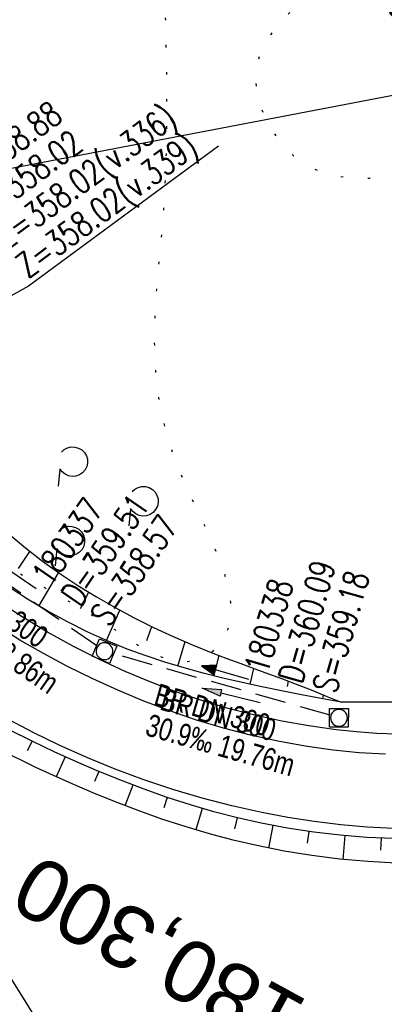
# Model space of a CAD drawing. Extents: x 507875 to 508634, y 446340 to 447363.
# Tile 7 of 70: x 508017 to 508047, y 446513 to 446593. Entities that reach past the tile are written whole.
import ezdxf
from ezdxf.enums import TextEntityAlignment as Align

# ---------------------------------------------------------------- set-up
doc = ezdxf.new("R2010")
doc.units = 0
doc.header["$LTSCALE"] = 10
doc.header["$MEASUREMENT"] = 0
for name, pattern in [('AUSGEZOGEN', [0]), ('LT00', [0]), ('LT07', [0.22, 0.02, -0.2]), ('LT17', [0.15, 0.1, -0.05]), ('STRICHLINIE2', [0.375, 0.25, -0.125])]:
    doc.linetypes.add(name, pattern=pattern)
doc.layers.get('0').update_dxf_attribs({"linetype": 'LT00'})
for name, color, linetype in [('--EK_FBR', 250, 'LT00'), ('--EK_Halt-Pfeil', 4, 'LT00'), ('--EK_Haltung', 7, 'STRICHLINIE2'), ('--EK_Haltung-Text', 140, 'LT00'), ('--EK_Schacht-Text', 5, 'LT00'), ('--EK_ST-93-1', 30, 'LT17'), ('--EL_Halt-Pfeil', 4, 'LT00'), ('--EL_Haltung', 182, 'STRICHLINIE2'), ('--EL_Haltung-Text', 182, 'LT00'), ('-EL-93-1', 250, 'LT00'), ('DFK_KATASTER', 250, 'LT00'), ('GEHOELZ_SYMB', 252, 'Continuous'), ('PFEIL', 140, 'AUSGEZOGEN'), ('V127_AFBR_BAB', 250, 'LT00'), ('V127_BOESCH', 250, 'LT00'), ('V127_BOSCHUNG', 250, 'LT00'), ('V127_GEHOELZ', 250, 'LT07'), ('V127_GRABEN', 250, 'LT00'), ('V127_KA_MULD', 182, 'LT00'), ('V128_GRABEN', 250, 'LT00')]:
    doc.layers.add(name, color=color, linetype=linetype)
doc.styles.add('Arial', font='ARIAL.TTF')
doc.styles.add('Beschrift', font='ARIAL.TTF')
doc.styles.add('Haltungsbeschriftung', font='ARIAL.TTF', dxfattribs={"width": 0.75})
doc.styles.add('schachtbeschriftung', font='romans.shx', dxfattribs={"width": 0.75, "height": 2})

# ---------------------------------------------------------------- blocks, each defined once
blk = doc.blocks.new('GEHOELZ_SYMB')
at = {"layer": 'GEHOELZ_SYMB'}
blk.add_line((0, 0), (1.4, 0), dxfattribs=at)
blk.add_lwpolyline([(-1.388, 0.017), (-1.612, 0.221), (-1.778, 0.474), (-1.876, 0.761), (-1.898, 1.063), (-1.844, 1.361), (-1.718, 1.636), (-1.526, 1.87), (-1.282, 2.05), (-1, 2.162), (-0.7, 2.2), (-0.4, 2.162), (-0.118, 2.05), (0.126, 1.87), (0.318, 1.636), (0.444, 1.361), (0.498, 1.063), (0.476, 0.761), (0.378, 0.474), (0.212, 0.221), (-0.012, 0.017)], dxfattribs=at)
blk = doc.blocks.new('SYMB1210')
at = {"color": 0, "linetype": 'ByBlock'}
blk.add_line((0.018815, -0.179014), (0.055623, -0.17119), dxfattribs=at)
for points in [[(-0.2, -0.2), (-0.2, 0.2), (0.2, 0.2), (0.2, -0.2), (-0.2, -0.2)], [(0.018815, 0.179014), (-0.018815, 0.179014), (-0.055623, 0.17119), (-0.09, 0.155885), (-0.120444, 0.133766), (-0.145623, 0.105801), (-0.164438, 0.073213), (-0.176067, 0.037424), (-0.18, 0)], [(-0.18, 0), (-0.176067, -0.037424), (-0.164438, -0.073213), (-0.145623, -0.105801), (-0.120444, -0.133766), (-0.09, -0.155885), (-0.055623, -0.17119), (-0.018815, -0.179014), (0.018815, -0.179014)], [(0.18, 0), (0.176067, 0.037424), (0.164438, 0.073213), (0.145623, 0.105801), (0.120444, 0.133766), (0.09, 0.155885), (0.055623, 0.17119), (0.018815, 0.179014)], [(0.055623, -0.17119), (0.09, -0.155885), (0.120444, -0.133766), (0.145623, -0.105801), (0.164438, -0.073213), (0.176067, -0.037424), (0.18, 0)]]:
    blk.add_lwpolyline(points, dxfattribs=at)
blk = doc.blocks.new('Pfreil3')
at = {"layer": 'PFEIL'}
blk.add_hatch(color=256, dxfattribs=at).paths.add_polyline_path([(-1.549, 0.273), (-1.549, -0.273), (0, 0)])
for p, q in [((-1.549, 0), (-4.831, 0)), ((-1.549, -0.273), (-1.549, 0.273)), ((-1.549, 0.273), (0, 0)), ((0, 0), (-1.549, -0.273))]:
    blk.add_line(p, q, dxfattribs=at)
blk = doc.blocks.new('SYMB0070')
at = {"color": 0, "linetype": 'ByBlock'}
for p, q in [((-0.5, 0), (0.2, 0)), ((0.5, 0), (0.2, 0.1)), ((0.2, 0.1), (0.2, 0)), ((0.468, 0), (0.21, 0.086)), ((0.21, 0.086), (0.21, -0.086)), ((0.21, -0.086), (0.468, 0)), ((0.22, -0.072), (0.437, 0)), ((0.23, -0.058), (0.405, 0)), ((0.24, -0.045), (0.374, 0)), ((0.342, 0), (0.25, 0.031)), ((0.25, 0.031), (0.25, -0.031)), ((0.25, -0.031), (0.342, 0)), ((0.26, -0.017), (0.31, 0)), ((0.27, -0.003), (0.279, 0))]:
    blk.add_line(p, q, dxfattribs=at)
for points in [[(0.2, 0), (0.2, -0.1), (0.5, 0)], [(0.437, 0), (0.22, 0.072), (0.22, -0.072)], [(0.405, 0), (0.23, 0.058), (0.23, -0.058)], [(0.374, 0), (0.24, 0.045), (0.24, -0.045)], [(0.31, 0), (0.26, 0.017), (0.26, -0.017)], [(0.279, 0), (0.27, 0.003), (0.27, -0.003)]]:
    blk.add_lwpolyline(points, dxfattribs=at)

msp = doc.modelspace()

# ---------------------------------------------------------------- linework, layer by layer
at = {"layer": '--EK_FBR', "color": 2}
for points in [[(508046.904, 446532.968), (508044.768, 446533.095), (508042.639, 446533.306), (508040.394, 446533.62), (508038.163, 446534.023), (508035.948, 446534.514), (508033.751, 446535.089), (508031.575, 446535.744), (508029.42, 446536.477), (508027.29, 446537.283), (508025.185, 446538.161), (508023.109, 446539.106), (508021.124, 446540.085), (508019.171, 446541.126), (508017.254, 446542.229), (508015.378, 446543.395)], [(508047.567, 446526.937), (508045.413, 446527.056), (508043.263, 446527.249), (508041.12, 446527.514), (508038.986, 446527.847), (508036.864, 446528.246), (508034.44, 446528.784), (508032.037, 446529.406), (508029.659, 446530.109), (508027.306, 446530.892), (508024.981, 446531.755), (508022.687, 446532.696), (508020.425, 446533.713), (508018.394, 446534.706), (508016.395, 446535.763)]]:
    msp.add_lwpolyline(points, dxfattribs=at)
at = {"layer": '--EK_Haltung'}
for p, q in [((508023.491, 446541.751), (508009.209, 446551.616)), ((508042.398, 446536.129), (508024.829, 446541.118))]:
    msp.add_line(p, q, dxfattribs=at)
at = {"layer": '--EK_Schacht-Text', "flags": 128}
msp.add_lwpolyline([(508033.363, 446582.255), (508017.945, 446570.917), (508001.35, 446561.666)], dxfattribs=at)
at = {"layer": '--EL_Haltung'}
for p, q in [((508023.491, 446541.751), (508009.209, 446551.616)), ((508042.398, 446536.129), (508024.829, 446541.118))]:
    msp.add_line(p, q, dxfattribs=at)
at = {"layer": 'DFK_KATASTER'}
msp.add_line((507967.141, 446571.059), (508076.491, 446591.921), dxfattribs=at)
at = {"layer": 'V127_AFBR_BAB', "color": 0}
for points in [[(508046.904, 446532.968), (508044.768, 446533.095), (508042.639, 446533.306), (508040.394, 446533.62), (508038.163, 446534.023), (508035.948, 446534.514), (508033.751, 446535.089), (508031.575, 446535.744), (508029.42, 446536.477), (508027.29, 446537.283), (508025.185, 446538.161), (508023.109, 446539.106), (508021.124, 446540.085), (508019.171, 446541.126), (508017.254, 446542.229), (508015.378, 446543.395)], [(508047.567, 446526.937), (508045.413, 446527.056), (508043.263, 446527.249), (508041.12, 446527.514), (508038.986, 446527.847), (508036.864, 446528.246), (508034.44, 446528.784), (508032.037, 446529.406), (508029.659, 446530.109), (508027.306, 446530.892), (508024.981, 446531.755), (508022.687, 446532.696), (508020.425, 446533.713), (508018.394, 446534.706), (508016.395, 446535.763)]]:
    msp.add_lwpolyline(points, dxfattribs=at)
at = {"layer": 'V127_BOESCH'}
for points in [[(508016.375, 446550.813), (508017.706, 446549.693), (508019.083, 446548.626), (508020.503, 446547.61), (508021.961, 446546.643), (508023.453, 446545.726), (508024.976, 446544.855), (508026.525, 446544.03), (508028.097, 446543.25), (508029.687, 446542.513), (508031.292, 446541.818), (508032.907, 446541.164), (508034.033, 446540.732), (508035.161, 446540.313), (508036.29, 446539.902), (508037.417, 446539.492), (508038.543, 446539.078), (508039.665, 446538.654), (508040.878, 446538.177), (508042.087, 446537.688), (508043.295, 446537.193)], [(508047.549, 446526.14), (508045.388, 446526.232), (508043.232, 446526.402), (508041.084, 446526.651), (508038.947, 446526.976), (508036.825, 446527.379), (508034.897, 446527.814), (508032.984, 446528.31), (508031.087, 446528.863), (508029.205, 446529.469), (508027.339, 446530.125), (508025.489, 446530.827), (508023.656, 446531.572), (508021.839, 446532.355), (508020.039, 446533.174), (508018.235, 446534.034), (508016.446, 446534.923), (508014.671, 446535.836), (508012.906, 446536.769), (508011.15, 446537.719), (508009.401, 446538.681), (508007.656, 446539.65), (508005.913, 446540.624)], [(508047.726, 446524.143), (508045.453, 446524.263), (508043.186, 446524.466), (508040.93, 446524.752), (508038.686, 446525.118), (508036.457, 446525.564), (508034.534, 446526.015), (508032.624, 446526.521), (508030.729, 446527.08), (508028.849, 446527.689), (508026.984, 446528.345), (508025.135, 446529.044), (508023.301, 446529.784), (508021.484, 446530.561), (508019.684, 446531.373), (508018.545, 446531.907), (508017.411, 446532.45), (508016.281, 446533), (508015.152, 446533.553)]]:
    msp.add_lwpolyline(points, dxfattribs=at)
at = {"layer": 'V127_BOSCHUNG'}
for p, q in [((508017.128, 446548.025), (508018.063, 446549.409)), ((508018.796, 446544.98), (508020.394, 446547.685)), ((508022.166, 446544.793), (508022.833, 446546.099)), ((508024.283, 446542.18), (508025.363, 446544.644)), ((508027.555, 446542.189), (508027.962, 446543.315)), ((508030.053, 446540.122), (508030.641, 446542.095)), ((508033.191, 446540.149), (508033.4, 446540.973)), ((508035.925, 446538.639), (508036.209, 446539.931)), ((508038.954, 446538.461), (508039.04, 446538.892)), ((508041.82, 446537.467), (508041.877, 446537.774)), ((508018.233, 446534.036), (508017.845, 446533.232)), ((508020.927, 446532.766), (508020.19, 446531.141)), ((508023.65, 446531.574), (508023.305, 446530.75)), ((508026.405, 446530.474), (508025.773, 446528.798)), ((508029.197, 446529.472), (508028.91, 446528.619)), ((508032.022, 446528.584), (508031.514, 446526.843)), ((508034.875, 446527.82), (508034.66, 446526.928)), ((508037.755, 446527.194), (508037.415, 446525.363)), ((508040.667, 446526.709), (508040.538, 446525.77)), ((508043.601, 446526.369), (508043.427, 446524.441)), ((508046.546, 446526.174), (508046.502, 446525.187))]:
    msp.add_line(p, q, dxfattribs=at)
at = {"layer": 'V127_GEHOELZ', "flags": 128}
msp.add_lwpolyline([(508096.938, 446604.493), (508097.549, 446605.409), (508098.188, 446606.309), (508098.849, 446607.198), (508099.528, 446608.078), (508100.217, 446608.954), (508100.913, 446609.829), (508101.608, 446610.707), (508102.298, 446611.59), (508102.977, 446612.484), (508103.638, 446613.391), (508104.278, 446614.315), (508104.889, 446615.26), (508105.467, 446616.229), (508105.715, 446616.678), (508105.946, 446617.134), (508106.151, 446617.6), (508106.32, 446618.076), (508106.444, 446618.565), (508106.514, 446619.041), (508106.54, 446619.525), (508106.523, 446620.009), (508106.469, 446620.489), (508106.32, 446621.205), (508106.1, 446621.899), (508105.82, 446622.574), (508105.491, 446623.234), (508105.124, 446623.883), (508104.729, 446624.522), (508104.317, 446625.155), (508103.899, 446625.785), (508102.942, 446627.245), (508102.004, 446628.704), (508101.08, 446630.162), (508100.166, 446631.616), (508099.256, 446633.064), (508098.347, 446634.504), (508097.434, 446635.936), (508096.512, 446637.356), (508095.577, 446638.762), (508094.623, 446640.154), (508093.647, 446641.53), (508092.644, 446642.886), (508091.609, 446644.222), (508090.28, 446645.843), (508088.899, 446647.429), (508087.469, 446648.979), (508085.993, 446650.491), (508084.473, 446651.966), (508082.913, 446653.401), (508081.317, 446654.795), (508079.687, 446656.149), (508078.027, 446657.46), (508076.529, 446658.589), (508075.012, 446659.689), (508073.478, 446660.762), (508071.93, 446661.814), (508070.371, 446662.848), (508068.802, 446663.869), (508067.227, 446664.88), (508065.648, 446665.887), (508064.068, 446666.892), (508062.488, 446667.901), (508060.912, 446668.917), (508059.902, 446669.575), (508058.891, 446670.232), (508057.878, 446670.885), (508056.858, 446671.527), (508055.831, 446672.154), (508054.792, 446672.762), (508053.74, 446673.344), (508052.672, 446673.897), (508051.584, 446674.414), (508050.243, 446674.986), (508048.874, 446675.497), (508047.48, 446675.943), (508046.066, 446676.321), (508044.635, 446676.628), (508043.191, 446676.861), (508041.737, 446677.015), (508040.277, 446677.089), (508038.755, 446677.077), (508037.234, 446676.977), (508035.719, 446676.791), (508034.215, 446676.522), (508032.724, 446676.175), (508031.251, 446675.75), (508029.801, 446675.253), (508028.377, 446674.685), (508026.983, 446674.049), (508025.624, 446673.349), (508024.251, 446672.556), (508022.923, 446671.698), (508021.642, 446670.779), (508020.412, 446669.801), (508019.235, 446668.765), (508018.131, 446667.694), (508017.078, 446666.573), (508016.072, 446665.408), (508015.111, 446664.202), (508014.189, 446662.959), (508013.305, 446661.684), (508012.455, 446660.38), (508011.635, 446659.051), (508010.842, 446657.702), (508010.073, 446656.337), (508009.323, 446654.959), (508008.59, 446653.573), (508007.871, 446652.182), (508006.74, 446649.952), (508005.637, 446647.719), (508004.564, 446645.48), (508003.524, 446643.233), (508002.519, 446640.974), (508001.551, 446638.702), (508000.623, 446636.414), (507999.737, 446634.107), (507998.848, 446631.643), (507998.011, 446629.157), (507997.229, 446626.651), (507996.502, 446624.125), (507995.834, 446621.582), (507995.226, 446619.024), (507994.681, 446616.452), (507994.2, 446613.868), (507993.786, 446611.274), (507993.418, 446608.478), (507993.13, 446605.673), (507992.926, 446602.862), (507992.805, 446600.046), (507992.771, 446597.225), (507992.825, 446594.403), (507992.968, 446591.581), (507993.115, 446589.696), (507993.305, 446587.813), (507993.54, 446585.936), (507993.822, 446584.067), (507994.155, 446582.208), (507994.539, 446580.362), (507994.978, 446578.531), (507995.474, 446576.718), (507996.028, 446574.924), (507996.739, 446572.89), (507997.528, 446570.884), (507998.39, 446568.903), (507999.323, 446566.944), (508000.323, 446565.006), (508001.067, 446563.653), (508001.843, 446562.315), (508002.656, 446560.997), (508003.504, 446559.706), (508004.392, 446558.446), (508005.32, 446557.225), (508006.289, 446556.047), (508007.303, 446554.918), (508008.362, 446553.844), (508009.468, 446552.831), (508010.455, 446552.013), (508011.475, 446551.238), (508012.524, 446550.499), (508013.597, 446549.792), (508014.693, 446549.109), (508015.807, 446548.444), (508016.935, 446547.793), (508018.074, 446547.147), (508019.221, 446546.502), (508020.372, 446545.852), (508021.522, 446545.19), (508022.67, 446544.51), (508023.811, 446543.806), (508024.941, 446543.072), (508025.494, 446542.699), (508026.046, 446542.327), (508026.601, 446541.964), (508027.161, 446541.621), (508027.73, 446541.306), (508028.31, 446541.029), (508028.904, 446540.8), (508029.515, 446540.626), (508030.146, 446540.519), (508030.571, 446540.49), (508030.997, 446540.501), (508031.419, 446540.561), (508031.827, 446540.678), (508032.227, 446540.863), (508032.599, 446541.099), (508032.937, 446541.367), (508033.466, 446541.911), (508033.865, 446542.502), (508034.144, 446543.135), (508034.312, 446543.808), (508034.379, 446544.518), (508034.354, 446545.261), (508034.247, 446546.034), (508034.067, 446546.835), (508033.823, 446547.66), (508033.526, 446548.505), (508033.183, 446549.369), (508032.805, 446550.246), (508032.401, 446551.136), (508031.981, 446552.034), (508031.553, 446552.936), (508031.128, 446553.841), (508030.715, 446554.745), (508030.323, 446555.645), (508029.961, 446556.537), (508029.475, 446557.903), (508029.078, 446559.246), (508028.763, 446560.568), (508028.524, 446561.87), (508028.352, 446563.155), (508028.241, 446564.425), (508028.183, 446565.682), (508028.172, 446566.927), (508028.199, 446568.163), (508028.259, 446569.392), (508028.344, 446570.616), (508028.447, 446571.837), (508028.559, 446573.057), (508028.676, 446574.278), (508028.788, 446575.502), (508028.89, 446576.731), (508029.01, 446578.574), (508029.095, 446580.432), (508029.148, 446582.301), (508029.173, 446584.181), (508029.176, 446586.07), (508029.16, 446587.966), (508029.13, 446589.867), (508029.09, 446591.772), (508029.044, 446593.679), (508029.009, 446595.107), (508028.981, 446596.534), (508028.964, 446597.96), (508028.967, 446599.382), (508028.996, 446600.802), (508029.056, 446602.217), (508029.156, 446603.626), (508029.301, 446605.03), (508029.498, 446606.426), (508029.753, 446607.814), (508030.074, 446609.193), (508030.467, 446610.562), (508030.938, 446611.921), (508031.494, 446613.268), (508032.142, 446614.602), (508032.586, 446615.411), (508033.068, 446616.203), (508033.585, 446616.97), (508034.14, 446617.7), (508034.731, 446618.383), (508035.359, 446619.007), (508036.024, 446619.564), (508036.725, 446620.041), (508037.463, 446620.428), (508038.237, 446620.716), (508039.026, 446620.893), (508039.843, 446620.971), (508040.68, 446620.957), (508041.529, 446620.859), (508042.383, 446620.682), (508043.236, 446620.435), (508044.078, 446620.123), (508044.903, 446619.754), (508045.704, 446619.334), (508046.473, 446618.87), (508047.202, 446618.37), (508048.101, 446617.659), (508048.925, 446616.897), (508049.681, 446616.087), (508050.377, 446615.232), (508051.019, 446614.333), (508051.617, 446613.393), (508052.176, 446612.414), (508052.704, 446611.399), (508053.209, 446610.35), (508053.697, 446609.27), (508053.942, 446608.706), (508054.175, 446608.137), (508054.387, 446607.567), (508054.568, 446607), (508054.711, 446606.439), (508054.804, 446605.887), (508054.84, 446605.348), (508054.808, 446604.825), (508054.671, 446604.22), (508054.434, 446603.642), (508054.106, 446603.09), (508053.698, 446602.563), (508053.22, 446602.06), (508052.684, 446601.581), (508052.098, 446601.122), (508051.474, 446600.685), (508050.822, 446600.267), (508050.153, 446599.868), (508049.477, 446599.486), (508048.804, 446599.12), (508047.86, 446598.621), (508046.943, 446598.144), (508046.049, 446597.682), (508045.177, 446597.224), (508044.325, 446596.763), (508043.489, 446596.29), (508042.669, 446595.795), (508041.862, 446595.271), (508041.065, 446594.709), (508040.276, 446594.099), (508039.688, 446593.604), (508039.115, 446593.079), (508038.568, 446592.524), (508038.057, 446591.939), (508037.593, 446591.325), (508037.188, 446590.684), (508036.853, 446590.016), (508036.599, 446589.322), (508036.436, 446588.603), (508036.374, 446587.885), (508036.401, 446587.152), (508036.513, 446586.412), (508036.702, 446585.675), (508036.963, 446584.948), (508037.29, 446584.24), (508037.676, 446583.559), (508038.116, 446582.914), (508038.602, 446582.313), (508039.13, 446581.763), (508039.693, 446581.275), (508040.284, 446580.855), (508040.934, 446580.493), (508041.61, 446580.209), (508042.313, 446579.993), (508043.043, 446579.839), (508043.801, 446579.737), (508044.589, 446579.679), (508045.406, 446579.656), (508046.254, 446579.66), (508046.94, 446579.676), (508047.636, 446579.695), (508048.331, 446579.71), (508049.018, 446579.711), (508049.685, 446579.691), (508050.324, 446579.642), (508050.924, 446579.555), (508051.477, 446579.423), (508051.972, 446579.237), (508052.4, 446578.989), (508052.752, 446578.671), (508053.009, 446578.3), (508053.199, 446577.866), (508053.33, 446577.378), (508053.414, 446576.843), (508053.459, 446576.27), (508053.477, 446575.667), (508053.476, 446575.041), (508053.466, 446574.402), (508053.458, 446573.756), (508053.462, 446573.111), (508053.486, 446572.477), (508053.624, 446571.257), (508053.883, 446570.107), (508054.259, 446569.025), (508054.748, 446568.008), (508055.347, 446567.056), (508056.052, 446566.167), (508056.665, 446565.524), (508057.332, 446564.924), (508058.047, 446564.372), (508058.804, 446563.876), (508059.596, 446563.441), (508060.418, 446563.074), (508061.262, 446562.781), (508062.124, 446562.569), (508062.995, 446562.443), (508063.818, 446562.407), (508064.642, 446562.445), (508065.463, 446562.548), (508066.279, 446562.706), (508067.086, 446562.91), (508067.881, 446563.153), (508068.962, 446563.539), (508070.019, 446563.976), (508071.053, 446564.457), (508072.068, 446564.978), (508073.067, 446565.533), (508074.052, 446566.116), (508075.028, 446566.723), (508075.996, 446567.347), (508076.96, 446567.984), (508077.77, 446568.527), (508078.574, 446569.078), (508079.367, 446569.641), (508080.146, 446570.218), (508080.903, 446570.815), (508081.636, 446571.433), (508082.338, 446572.077), (508083.006, 446572.75), (508083.835, 446573.694), (508084.598, 446574.691), (508085.302, 446575.735), (508085.95, 446576.823), (508086.549, 446577.949), (508087.104, 446579.109), (508087.619, 446580.298), (508088.1, 446581.512), (508088.553, 446582.745), (508088.982, 446583.993), (508089.393, 446585.252), (508089.791, 446586.516), (508090.181, 446587.781), (508090.635, 446589.26), (508091.091, 446590.732), (508091.554, 446592.193), (508092.03, 446593.642), (508092.523, 446595.076), (508093.041, 446596.493), (508093.587, 446597.89), (508094.167, 446599.265), (508094.787, 446600.615), (508095.452, 446601.938), (508096.167, 446603.231), (508096.938, 446604.493)], dxfattribs=at)
at = {"layer": 'V127_GRABEN'}
for points in [[(508043.295, 446537.193), (508041.686, 446537.492), (508040.078, 446537.796), (508038.474, 446538.109), (508036.875, 446538.435), (508035.282, 446538.781), (508033.698, 446539.149), (508032.123, 446539.545), (508030.561, 446539.974), (508029.011, 446540.439), (508027.477, 446540.946), (508025.959, 446541.5), (508024.459, 446542.104), (508022.766, 446542.863), (508021.102, 446543.691), (508019.468, 446544.587), (508017.867, 446545.546), (508016.3, 446546.568)], [(508047.847, 446534.594), (508046.19, 446534.662), (508044.536, 446534.783), (508042.888, 446534.954), (508040.674, 446535.262), (508038.477, 446535.655), (508036.301, 446536.132), (508034.146, 446536.69), (508032.014, 446537.327), (508029.907, 446538.04), (508027.827, 446538.828), (508025.776, 446539.687), (508023.754, 446540.617), (508021.602, 446541.7), (508019.492, 446542.861), (508017.426, 446544.099), (508015.408, 446545.415)], [(508073.261, 446543.502), (508071.969, 446542.925), (508070.676, 446542.352), (508069.38, 446541.789), (508068.082, 446541.241), (508066.78, 446540.712), (508065.472, 446540.206), (508064.159, 446539.73), (508062.838, 446539.287), (508061.509, 446538.883), (508060.171, 446538.522), (508058.823, 446538.209), (508057.448, 446537.944), (508056.062, 446537.729), (508054.667, 446537.558), (508053.264, 446537.426), (508051.853, 446537.329), (508050.436, 446537.261), (508049.014, 446537.218), (508047.588, 446537.195), (508046.159, 446537.186), (508044.727, 446537.187), (508043.295, 446537.193)], [(508018.775, 446511.16), (508017.668, 446512.976), (508016.552, 446514.789), (508015.432, 446516.598), (508014.309, 446518.406), (508013.187, 446520.215), (508012.068, 446522.025), (508010.955, 446523.839), (508009.851, 446525.658), (508008.433, 446528.029), (508007.032, 446530.41), (508005.645, 446532.799), (508004.269, 446535.195), (508002.901, 446537.595), (508001.539, 446539.999), (508000.179, 446542.404)]]:
    msp.add_lwpolyline(points, dxfattribs=at)
at = {"layer": 'V128_GRABEN'}
msp.add_lwpolyline([(508018.775, 446511.16), (508017.668, 446512.976), (508016.552, 446514.789), (508015.432, 446516.598), (508014.309, 446518.406), (508013.187, 446520.215), (508012.068, 446522.025), (508010.955, 446523.839), (508009.851, 446525.658), (508008.433, 446528.029), (508008.037, 446528.703)], dxfattribs=at)

# ---------------------------------------------------------------- block references
at = {"layer": '--EK_Halt-Pfeil', "yscale": 4, "zscale": 4}
for p, xscale, rotation in [((508016.918, 446547.508), 3.999999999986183, 145.3610999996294), ((508033.887, 446539.585), 3.999999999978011, 164.1404000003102)]:
    msp.add_blockref('SYMB0070', p, dxfattribs=dict(at, xscale=xscale, rotation=rotation))
at = {"layer": '--EL_Halt-Pfeil', "yscale": 4, "zscale": 4}
for p, xscale, rotation in [((508016.918, 446547.508), 3.999999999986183, 145.3610999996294), ((508033.887, 446539.585), 3.999999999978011, 164.1404000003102)]:
    msp.add_blockref('SYMB0070', p, dxfattribs=dict(at, xscale=xscale, rotation=rotation))
at = {"layer": 'GEHOELZ_SYMB', "rotation": 264.7377000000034}
for p in [(508020.48, 446556.082), (508026.207, 446552.874), (508020.241, 446549.648)]:
    msp.add_blockref('GEHOELZ_SYMB', p, dxfattribs=at)
at = {"layer": 'PFEIL', "rotation": 166.0176736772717}
msp.add_blockref('Pfreil3', (508032.042, 446538.322), dxfattribs=at)
at = {"layer": 'V127_KA_MULD', "zscale": 3.8}
for p, xscale, yscale, rotation in [((508024.108, 446541.325), 3.8, 3.8, 247.65211), ((508043.12, 446535.923), 3.800000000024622, 3.799999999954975, 359.5642430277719)]:
    msp.add_blockref('SYMB1210', p, dxfattribs=dict(at, xscale=xscale, yscale=yscale, rotation=rotation))

# ---------------------------------------------------------------- texts
at = {"layer": '--EK_Haltung-Text', "style": 'Haltungsbeschriftung', "width": 0.75}
for s, rotation, p in [('BR DN 300', -34.63891, (508010.856, 446546.907)), ('27.0‰ 18.86m', -34.63891, (508009.401, 446544.8)), ('BR DN 300', -15.85961, (508028.02, 446537.001)), ('30.9‰ 19.76m', -15.85961, (508027.321, 446534.538))]:
    msp.add_text(s, height=1.8, rotation=rotation, dxfattribs=at).set_placement(p)
at = {"layer": '--EK_Schacht-Text', "style": 'schachtbeschriftung', "width": 0.75}
for s, rotation, p in [('D=358.88', 36.55857, (508012.75, 446578.422)), ('Z=358.02(v.336)', 36.55857, (508016.181, 446573.796)), ('S=358.02', 36.55857, (508014.465, 446576.109)), ('Z=358.02(v.339)', 36.55857, (508017.896, 446571.483)), ('180337', 55.36109, (508019.746, 446546.463)), ('D=359.51', 55.36109, (508022.116, 446544.825)), ('S=358.57', 55.36109, (508024.485, 446543.187)), ('D=360.09', 74.14039, (508040.106, 446538.598)), ('S=359.18', 74.14039, (508042.877, 446537.811)), ('180338', 74.14039, (508037.336, 446539.385))]:
    msp.add_text(s, height=2, rotation=rotation, dxfattribs=at).set_placement(p)
at = {"layer": '--EK_ST-93-1', "style": 'Beschrift'}
msp.add_text('180,300', height=5, rotation=-208.62436, dxfattribs=at).set_placement((508039.575, 446510.704), align=Align.MIDDLE_LEFT)
at = {"layer": '--EL_Haltung-Text', "style": 'Haltungsbeschriftung', "width": 0.75}
msp.add_text('BR DN 300', height=1.8, rotation=-15.85961, dxfattribs=at).set_placement((508028.508, 446536.609))
at = {"layer": '-EL-93-1', "style": 'Arial'}
msp.add_text('   km 180+223,097', height=2.5, rotation=151.24946, dxfattribs=at).set_placement((508063.428, 446585.451), align=Align.MIDDLE_LEFT)

doc.saveas('drawing.dxf')
